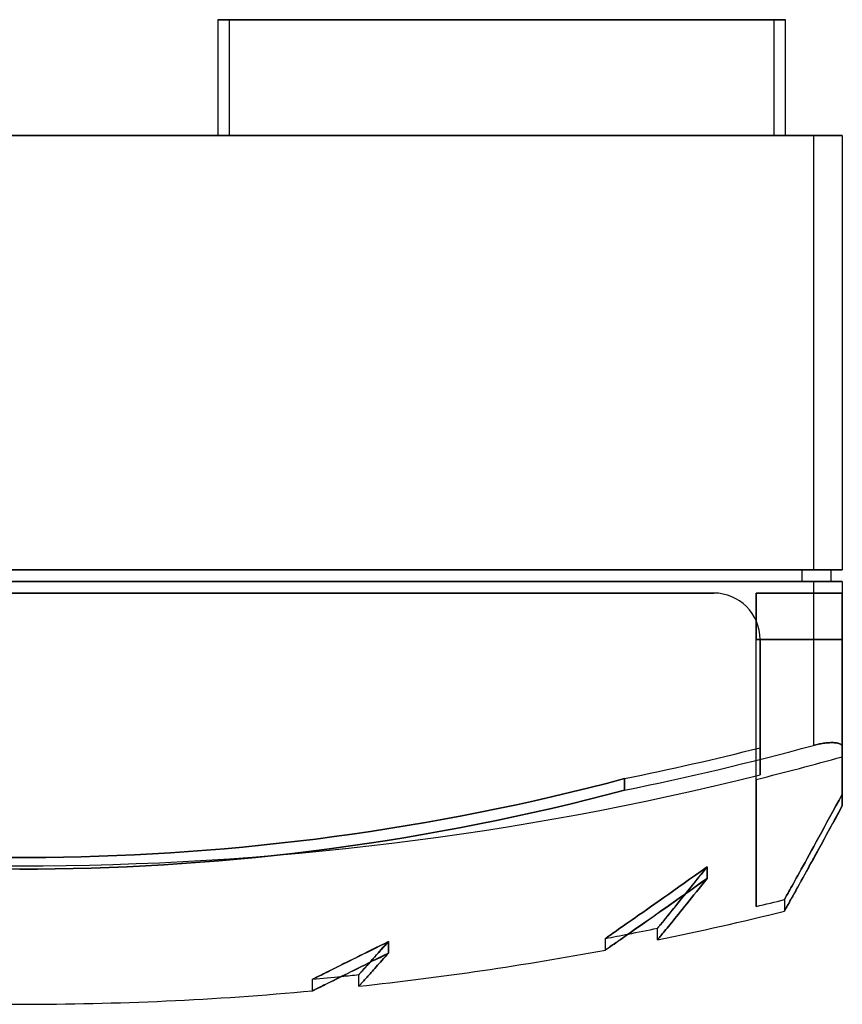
# Model space of a CAD drawing. Header units: millimetres. Extents: x -142 to 142, y -150 to 20.
# Tile 2 of 2: x 0 to 142, y -150 to 20. Entities that reach past the tile are written whole.
import ezdxf

# ---------------------------------------------------------------- set-up
doc = ezdxf.new("R2010")
doc.units = ezdxf.units.MM
doc.layers.add('MAIN-1', color=7, linetype='Continuous')

msp = doc.modelspace()

# ---------------------------------------------------------------- linework, layer by layer
at = {"layer": 'MAIN-1'}
for p, q in [((132.2, 20), (34.2, 20)), ((34.2, 20), (34.2, 0)), ((34.2, 20), (132.2, 20)), ((36.2, 20), (130.2, 20)), ((36.2, 0), (36.2, 20)), ((130.2, 20), (36.2, 20)), ((130.2, 20), (130.2, 0)), ((132.2, 0), (132.2, 20)), ((-137, 0), (137, 0)), ((132.2, 0), (34.2, 0)), ((34.2, 0), (132.2, 0)), ((36.2, 0), (130.2, 0)), ((130.2, 0), (36.2, 0)), ((142, 0), (137, 0)), ((137, 0), (137, -75)), ((142, 0), (142, 0)), ((142, 0), (142, -75)), ((137, 0), (-137, 0)), ((137, 0), (142, 0)), ((137, 0), (137, -75)), ((142, 0), (142, -75)), ((-137, -75), (137, -75)), ((137, -75), (-137, -75)), ((-135, -75), (135, -75)), ((135, -75), (-135, -75)), ((135, -75), (135, -77)), ((135, -75), (140, -75)), ((135, -75), (135, -77)), ((140, -75), (135, -75)), ((142, -75), (137, -75)), ((137, -75), (142, -75)), ((140, -75), (140, -77)), ((140, -75), (140, -77)), ((140, -75), (140, -75)), ((142, -75), (142, -75)), ((137, -77), (-137, -77)), ((-137, -77), (137, -77)), ((135, -77), (-135, -77)), ((-135, -77), (135, -77)), ((140, -77), (135, -77)), ((135, -77), (140, -77)), ((137, -77), (137, -105.31)), ((142, -77), (137, -77)), ((137, -77), (137, -105.31)), ((137, -77), (142, -77)), ((140, -77), (140, -77)), ((142, -77), (142, -105.57)), ((142, -77), (142, -105.57)), ((142, -77), (142, -77)), ((119.8, -79), (-119.8, -79)), ((-119.8, -79), (119.8, -79)), ((-119.8, -79), (119.8, -79)), ((119.8, -79), (-119.8, -79)), ((119.8, -79), (119.8, -79)), ((119.8, -79), (119.8, -79)), ((127.15, -79), (142, -79)), ((142, -79), (127.15, -79)), ((127.15, -79), (127.15, -79)), ((127.15, -79), (127.15, -87)), ((127.15, -87), (127.15, -79)), ((142, -79), (142, -79)), ((142, -79), (142, -87)), ((142, -87), (142, -79)), ((127.15, -87), (142, -87)), ((127.15, -111.16), (127.15, -87)), ((142, -87), (127.15, -87)), ((127.15, -111.16), (127.15, -87)), ((127.8, -87), (127.8, -87)), ((127.8, -105.72), (127.8, -87)), ((127.8, -110.4), (127.8, -87)), ((127.8, -87), (127.8, -87)), ((127.8, -110.4), (127.8, -87)), ((127.8, -87), (127.8, -105.72)), ((142, -87), (142, -107.25)), ((142, -107.25), (142, -87)), ((137.21, -105.25), (137, -105.31)), ((137, -105.31), (137.21, -105.25)), ((137.43, -105.2), (137.21, -105.25)), ((137.21, -105.25), (137.43, -105.2)), ((137.65, -105.15), (137.43, -105.2)), ((137.43, -105.2), (137.65, -105.15)), ((137.87, -105.1), (137.65, -105.15)), ((137.65, -105.15), (137.87, -105.1)), ((138.09, -105.05), (137.87, -105.1)), ((137.87, -105.1), (138.09, -105.05)), ((138.31, -105.01), (138.09, -105.05)), ((138.09, -105.05), (138.31, -105.01)), ((138.53, -104.97), (138.31, -105.01)), ((138.31, -105.01), (138.53, -104.97)), ((138.75, -104.94), (138.53, -104.97)), ((138.53, -104.97), (138.75, -104.94)), ((138.96, -104.91), (138.75, -104.94)), ((138.75, -104.94), (138.96, -104.91)), ((139.17, -104.88), (138.96, -104.91)), ((138.96, -104.91), (139.17, -104.88)), ((139.37, -104.86), (139.17, -104.88)), ((139.17, -104.88), (139.37, -104.86)), ((139.57, -104.84), (139.37, -104.86)), ((139.37, -104.86), (139.57, -104.84)), ((139.77, -104.83), (139.57, -104.84)), ((139.57, -104.84), (139.77, -104.83)), ((139.96, -104.82), (139.77, -104.83)), ((139.77, -104.83), (139.96, -104.82)), ((140.13, -104.82), (139.96, -104.82)), ((139.96, -104.82), (140.13, -104.82)), ((140.31, -104.82), (140.13, -104.82)), ((140.13, -104.82), (140.31, -104.82)), ((140.47, -104.82), (140.31, -104.82)), ((140.31, -104.82), (140.47, -104.82)), ((140.62, -104.83), (140.47, -104.82)), ((140.47, -104.82), (140.62, -104.83)), ((140.77, -104.84), (140.62, -104.83)), ((140.62, -104.83), (140.77, -104.84)), ((140.92, -104.86), (140.77, -104.84)), ((140.77, -104.84), (140.92, -104.86)), ((141.05, -104.88), (140.92, -104.86)), ((140.92, -104.86), (141.05, -104.88)), ((141.18, -104.91), (141.05, -104.88)), ((141.05, -104.88), (141.18, -104.91)), ((141.3, -104.94), (141.18, -104.91)), ((141.18, -104.91), (141.3, -104.94)), ((141.41, -104.97), (141.3, -104.94)), ((141.3, -104.94), (141.41, -104.97)), ((141.52, -105.01), (141.41, -104.97)), ((141.41, -104.97), (141.52, -105.01)), ((141.61, -105.05), (141.52, -105.01)), ((141.52, -105.01), (141.61, -105.05)), ((141.69, -105.1), (141.61, -105.05)), ((141.61, -105.05), (141.69, -105.1)), ((141.77, -105.15), (141.69, -105.1)), ((141.69, -105.1), (141.77, -105.15)), ((141.83, -105.2), (141.77, -105.15)), ((141.77, -105.15), (141.83, -105.2)), ((141.88, -105.26), (141.83, -105.2)), ((141.83, -105.2), (141.88, -105.26)), ((141.93, -105.32), (141.88, -105.26)), ((141.88, -105.26), (141.93, -105.32)), ((141.96, -105.38), (141.93, -105.32)), ((141.93, -105.32), (141.96, -105.38)), ((141.98, -105.44), (141.96, -105.38)), ((141.96, -105.38), (141.98, -105.44)), ((127.8, -105.72), (127.8, -110.4)), ((127.8, -110.4), (127.8, -105.72)), ((142, -105.51), (141.98, -105.44)), ((141.98, -105.44), (142, -105.51)), ((142, -105.57), (142, -105.51)), ((142, -105.51), (142, -105.57)), ((142, -115.69), (142, -105.57)), ((142, -105.57), (142, -115.69)), ((142, -107.25), (142, -113.69)), ((142, -113.69), (142, -107.25)), ((101.32, -111.85), (98.22, -112.63)), ((98.22, -112.63), (101.32, -111.85)), ((104.4, -111.04), (101.32, -111.85)), ((101.32, -111.85), (104.4, -111.04)), ((104.4, -113.04), (104.4, -111.04)), ((104.4, -111.04), (104.4, -113.04)), ((127.15, -133.1), (127.15, -111.16)), ((127.15, -111.16), (127.15, -133.1)), ((95.12, -113.4), (92.01, -114.14)), ((92.01, -114.14), (95.12, -113.4)), ((98.22, -112.63), (95.12, -113.4)), ((95.12, -113.4), (98.22, -112.63)), ((101.27, -113.86), (98.13, -114.66)), ((98.13, -114.66), (101.27, -113.86)), ((104.4, -113.04), (101.27, -113.86)), ((101.27, -113.86), (104.4, -113.04)), ((141.44, -114.73), (142, -113.69)), ((142, -113.69), (141.44, -114.73)), ((142, -115.69), (142, -113.69)), ((142, -113.69), (142, -115.69)), ((85.76, -115.54), (82.62, -116.2)), ((82.62, -116.2), (85.76, -115.54)), ((88.89, -114.85), (85.76, -115.54)), ((85.76, -115.54), (88.89, -114.85)), ((92.01, -114.14), (88.89, -114.85)), ((88.89, -114.85), (92.01, -114.14)), ((94.97, -115.43), (91.81, -116.18)), ((91.81, -116.18), (94.97, -115.43)), ((98.13, -114.66), (94.97, -115.43)), ((94.97, -115.43), (98.13, -114.66)), ((140.9, -115.74), (141.44, -114.73)), ((141.44, -114.73), (140.9, -115.74)), ((79.49, -116.84), (76.34, -117.46)), ((76.34, -117.46), (79.49, -116.84)), ((82.62, -116.2), (79.49, -116.84)), ((79.49, -116.84), (82.62, -116.2)), ((88.65, -116.9), (85.47, -117.6)), ((85.47, -117.6), (88.65, -116.9)), ((91.81, -116.18), (88.65, -116.9)), ((88.65, -116.9), (91.81, -116.18)), ((139.85, -117.66), (140.37, -116.71)), ((140.37, -116.71), (139.85, -117.66)), ((140.37, -116.71), (140.9, -115.74)), ((140.9, -115.74), (140.37, -116.71)), ((141.43, -116.75), (140.87, -117.78)), ((140.9, -117.74), (141.44, -116.73)), ((142, -115.69), (141.43, -116.75)), ((141.44, -116.73), (142, -115.69)), ((70.04, -118.61), (66.89, -119.15)), ((66.89, -119.15), (70.04, -118.61)), ((73.19, -118.04), (70.04, -118.61)), ((70.04, -118.61), (73.19, -118.04)), ((76.34, -117.46), (73.19, -118.04)), ((73.19, -118.04), (76.34, -117.46)), ((79.1, -118.92), (75.91, -119.54)), ((75.91, -119.54), (79.1, -118.92)), ((82.29, -118.27), (79.1, -118.92)), ((79.1, -118.92), (82.29, -118.27)), ((85.47, -117.6), (82.29, -118.27)), ((82.29, -118.27), (85.47, -117.6)), ((138.87, -119.47), (139.35, -118.58)), ((139.35, -118.58), (138.87, -119.47)), ((139.35, -118.58), (139.85, -117.66)), ((139.85, -117.66), (139.35, -118.58)), ((140.33, -118.78), (139.81, -119.74)), ((139.85, -119.67), (140.36, -118.72)), ((140.87, -117.78), (140.33, -118.78)), ((140.36, -118.72), (140.9, -117.74)), ((57.42, -120.61), (54.26, -121.04)), ((54.26, -121.04), (57.42, -120.61)), ((60.57, -120.15), (57.42, -120.61)), ((57.42, -120.61), (60.57, -120.15)), ((63.73, -119.66), (60.57, -120.15)), ((60.57, -120.15), (63.73, -119.66)), ((66.89, -119.15), (63.73, -119.66)), ((63.73, -119.66), (66.89, -119.15)), ((69.51, -120.7), (66.31, -121.24)), ((66.31, -121.24), (69.51, -120.7)), ((72.71, -120.13), (69.51, -120.7)), ((69.51, -120.7), (72.71, -120.13)), ((75.91, -119.54), (72.71, -120.13)), ((72.71, -120.13), (75.91, -119.54)), ((137.94, -121.16), (138.4, -120.33)), ((138.4, -120.33), (137.94, -121.16)), ((138.4, -120.33), (138.87, -119.47)), ((138.87, -119.47), (138.4, -120.33)), ((139.3, -120.68), (138.81, -121.58)), ((138.86, -121.48), (139.35, -120.59)), ((139.81, -119.74), (139.3, -120.68)), ((139.35, -120.59), (139.85, -119.67)), ((44.8, -122.2), (41.66, -122.54)), ((41.66, -122.54), (44.8, -122.2)), ((47.95, -121.84), (44.8, -122.2)), ((44.8, -122.2), (47.95, -121.84)), ((51.11, -121.46), (47.95, -121.84)), ((47.95, -121.84), (51.11, -121.46)), ((54.26, -121.04), (51.11, -121.46)), ((51.11, -121.46), (54.26, -121.04)), ((59.91, -122.25), (56.7, -122.71)), ((56.7, -122.71), (59.91, -122.25)), ((63.11, -121.76), (59.91, -122.25)), ((59.91, -122.25), (63.11, -121.76)), ((66.31, -121.24), (63.11, -121.76)), ((63.11, -121.76), (66.31, -121.24)), ((137.09, -122.73), (137.51, -121.96)), ((137.51, -121.96), (137.09, -122.73)), ((137.51, -121.96), (137.94, -121.16)), ((137.94, -121.16), (137.51, -121.96)), ((137.94, -123.16), (138.4, -122.33)), ((138.81, -121.58), (138.33, -122.46)), ((138.4, -122.33), (138.86, -121.48)), ((22.92, -124.02), (19.82, -124.19)), ((19.82, -124.19), (22.92, -124.02)), ((26.02, -123.84), (22.92, -124.02)), ((22.92, -124.02), (26.02, -123.84)), ((29.13, -123.63), (26.02, -123.84)), ((26.02, -123.84), (29.13, -123.63)), ((32.25, -123.39), (29.13, -123.63)), ((29.13, -123.63), (32.25, -123.39)), ((35.38, -123.13), (32.25, -123.39)), ((32.25, -123.39), (35.38, -123.13)), ((38.52, -122.85), (35.38, -123.13)), ((35.38, -123.13), (38.52, -122.85)), ((41.66, -122.54), (38.52, -122.85)), ((38.52, -122.85), (41.66, -122.54)), ((47.1, -123.94), (43.91, -124.3)), ((43.91, -124.3), (47.1, -123.94)), ((50.3, -123.56), (47.1, -123.94)), ((47.1, -123.94), (50.3, -123.56)), ((53.5, -123.15), (50.3, -123.56)), ((50.3, -123.56), (53.5, -123.15)), ((56.7, -122.71), (53.5, -123.15)), ((53.5, -123.15), (56.7, -122.71)), ((136.29, -124.17), (136.68, -123.47)), ((136.68, -123.47), (136.29, -124.17)), ((136.68, -123.47), (137.09, -122.73)), ((137.09, -122.73), (136.68, -123.47)), ((137.09, -124.73), (137.51, -123.96)), ((137.87, -123.3), (137.43, -124.11)), ((137.51, -123.96), (137.94, -123.16)), ((138.33, -122.46), (137.87, -123.3)), ((1.5, -124.66), (-1.5, -124.66)), ((-1.5, -124.66), (1.5, -124.66)), ((4.52, -124.64), (1.5, -124.66)), ((1.5, -124.66), (4.52, -124.64)), ((7.56, -124.6), (4.52, -124.64)), ((4.52, -124.64), (7.56, -124.6)), ((10.6, -124.53), (7.56, -124.6)), ((7.56, -124.6), (10.6, -124.53)), ((13.66, -124.44), (10.6, -124.53)), ((10.6, -124.53), (13.66, -124.44)), ((16.74, -124.32), (13.66, -124.44)), ((13.66, -124.44), (16.74, -124.32)), ((19.82, -124.19), (16.74, -124.32)), ((16.74, -124.32), (19.82, -124.19)), ((28.01, -125.71), (24.86, -125.91)), ((24.86, -125.91), (28.01, -125.71)), ((31.18, -125.48), (28.01, -125.71)), ((28.01, -125.71), (31.18, -125.48)), ((34.35, -125.22), (31.18, -125.48)), ((31.18, -125.48), (34.35, -125.22)), ((37.53, -124.94), (34.35, -125.22)), ((34.35, -125.22), (37.53, -124.94)), ((40.72, -124.63), (37.53, -124.94)), ((37.53, -124.94), (40.72, -124.63)), ((43.91, -124.3), (40.72, -124.63)), ((40.72, -124.63), (43.91, -124.3)), ((135.23, -126.1), (135.57, -125.49)), ((135.57, -125.49), (135.23, -126.1)), ((135.57, -125.49), (135.92, -124.85)), ((135.92, -124.85), (135.57, -125.49)), ((135.92, -124.85), (136.29, -124.17)), ((136.29, -124.17), (135.92, -124.85)), ((136.59, -125.63), (136.2, -126.34)), ((136.29, -126.17), (136.68, -125.47)), ((137, -124.89), (136.59, -125.63)), ((136.68, -125.47), (137.09, -124.73)), ((137.43, -124.11), (137, -124.89)), ((0, -126.67), (-3.06, -126.66)), ((3.06, -126.66), (0, -126.67)), ((0, -126.67), (3.06, -126.66)), ((6.13, -126.62), (3.06, -126.66)), ((3.06, -126.66), (6.13, -126.62)), ((9.22, -126.56), (6.13, -126.62)), ((6.13, -126.62), (9.22, -126.56)), ((12.33, -126.48), (9.22, -126.56)), ((9.22, -126.56), (12.33, -126.48)), ((15.44, -126.37), (12.33, -126.48)), ((12.33, -126.48), (15.44, -126.37)), ((18.57, -126.24), (15.44, -126.37)), ((15.44, -126.37), (18.57, -126.24)), ((21.71, -126.09), (18.57, -126.24)), ((18.57, -126.24), (21.71, -126.09)), ((24.86, -125.91), (21.71, -126.09)), ((21.71, -126.09), (24.86, -125.91)), ((117.64, -127), (116.63, -127.71)), ((116.63, -127.71), (117.64, -127)), ((117.5, -127.73), (118.07, -127.01)), ((118.67, -126.26), (117.64, -127)), ((117.64, -127), (118.67, -126.26)), ((118.16, -126.9), (117.67, -127.52)), ((118.07, -127.01), (118.67, -126.26)), ((118.67, -126.26), (118.16, -126.9)), ((118.67, -128.26), (118.67, -126.26)), ((118.67, -126.26), (118.67, -128.26)), ((134.32, -127.75), (134.61, -127.23)), ((134.61, -127.23), (134.32, -127.75)), ((134.61, -127.23), (134.91, -126.68)), ((134.91, -126.68), (134.61, -127.23)), ((134.91, -126.68), (135.23, -126.1)), ((135.23, -126.1), (134.91, -126.68)), ((135.23, -128.1), (135.57, -127.49)), ((135.82, -127.03), (135.47, -127.67)), ((135.57, -127.49), (135.92, -126.85)), ((136.2, -126.34), (135.82, -127.03)), ((135.92, -126.85), (136.29, -126.17)), ((114.7, -129.08), (113.78, -129.73)), ((113.78, -129.73), (114.7, -129.08)), ((115.65, -128.41), (114.7, -129.08)), ((114.7, -129.08), (115.65, -128.41)), ((116.63, -127.71), (115.65, -128.41)), ((115.65, -128.41), (116.63, -127.71)), ((115.89, -129.73), (116.4, -129.09)), ((116.72, -128.69), (116.28, -129.25)), ((116.4, -129.09), (116.94, -128.42)), ((117.19, -128.11), (116.72, -128.69)), ((116.76, -129.62), (117.71, -128.95)), ((117.71, -128.94), (116.77, -129.61)), ((116.94, -128.42), (117.5, -127.73)), ((117.67, -127.52), (117.19, -128.11)), ((117.71, -128.95), (118.67, -128.26)), ((118.67, -128.26), (117.71, -128.94)), ((118.19, -128.86), (117.73, -129.44)), ((117.73, -129.44), (118.19, -128.86)), ((118.67, -128.26), (118.19, -128.86)), ((118.19, -128.86), (118.67, -128.26)), ((133.34, -129.52), (133.56, -129.12)), ((133.56, -129.12), (133.34, -129.52)), ((133.56, -129.12), (133.8, -128.7)), ((133.8, -128.7), (133.56, -129.12)), ((133.8, -128.7), (134.05, -128.24)), ((134.05, -128.24), (133.8, -128.7)), ((134.05, -128.24), (134.32, -127.75)), ((134.32, -127.75), (134.05, -128.24)), ((134.81, -128.87), (134.5, -129.42)), ((134.61, -129.23), (134.91, -128.68)), ((135.13, -128.29), (134.81, -128.87)), ((134.91, -128.68), (135.23, -128.1)), ((135.47, -127.67), (135.13, -128.29)), ((112.89, -130.36), (112.03, -130.97)), ((112.03, -130.97), (112.89, -130.36)), ((113.78, -129.73), (112.89, -130.36)), ((112.89, -130.36), (113.78, -129.73)), ((115.02, -130.8), (114.64, -131.28)), ((114.93, -130.92), (115.83, -130.28)), ((114.93, -130.92), (115.4, -130.34)), ((115.85, -130.27), (114.95, -130.9)), ((115.43, -130.3), (115.02, -130.8)), ((115.4, -130.34), (115.89, -129.73)), ((115.84, -129.79), (115.43, -130.3)), ((115.83, -130.28), (116.76, -129.62)), ((116.28, -129.25), (115.84, -129.79)), ((116.77, -129.61), (115.85, -130.27)), ((116.82, -130.57), (116.39, -131.11)), ((116.39, -131.11), (116.82, -130.57)), ((117.27, -130.01), (116.82, -130.57)), ((116.82, -130.57), (117.27, -130.01)), ((117.73, -129.44), (117.27, -130.01)), ((117.27, -130.01), (117.73, -129.44)), ((132.5, -131.03), (132.63, -130.79)), ((132.63, -130.79), (132.5, -131.03)), ((132.63, -130.79), (132.78, -130.52)), ((132.78, -130.52), (132.63, -130.79)), ((132.78, -130.52), (132.95, -130.21)), ((132.95, -130.21), (132.78, -130.52)), ((132.95, -130.21), (133.14, -129.88)), ((133.14, -129.88), (132.95, -130.21)), ((133.14, -129.88), (133.34, -129.52)), ((133.34, -129.52), (133.14, -129.88)), ((133.7, -130.88), (133.46, -131.3)), ((133.56, -131.12), (133.8, -130.7)), ((133.95, -130.43), (133.7, -130.88)), ((133.8, -130.7), (134.05, -130.24)), ((134.22, -129.94), (133.95, -130.43)), ((134.05, -130.24), (134.32, -129.75)), ((134.5, -129.42), (134.22, -129.94)), ((134.32, -129.75), (134.61, -129.23)), ((110.41, -132.12), (109.64, -132.65)), ((109.64, -132.65), (110.41, -132.12)), ((111.2, -131.55), (110.41, -132.12)), ((110.41, -132.12), (111.2, -131.55)), ((112.03, -130.97), (111.2, -131.55)), ((111.2, -131.55), (112.03, -130.97)), ((112.35, -132.75), (113.18, -132.16)), ((113.22, -132.13), (112.39, -132.71)), ((113.18, -132.16), (114.04, -131.55)), ((114.08, -131.52), (113.22, -132.13)), ((113.57, -132.6), (113.25, -133)), ((113.45, -132.75), (113.79, -132.32)), ((113.91, -132.18), (113.57, -132.6)), ((113.79, -132.32), (114.15, -131.88)), ((114.27, -131.74), (113.91, -132.18)), ((114.04, -131.55), (114.93, -130.92)), ((114.95, -130.9), (114.08, -131.52)), ((114.15, -131.88), (114.53, -131.41)), ((114.64, -131.28), (114.27, -131.74)), ((114.53, -131.41), (114.93, -130.92)), ((115.56, -132.14), (115.16, -132.63)), ((115.16, -132.63), (115.56, -132.14)), ((115.97, -131.63), (115.56, -132.14)), ((115.56, -132.14), (115.97, -131.63)), ((116.39, -131.11), (115.97, -131.63)), ((115.97, -131.63), (116.39, -131.11)), ((132, -131.93), (132.01, -131.91)), ((132.01, -131.91), (132, -131.93)), ((132, -131.93), (132, -133.93)), ((132.01, -131.91), (132.03, -131.87)), ((132.03, -131.87), (132.01, -131.91)), ((132.03, -131.87), (132.07, -131.8)), ((132.07, -131.8), (132.03, -131.87)), ((132.07, -131.8), (132.12, -131.71)), ((132.12, -131.71), (132.07, -131.8)), ((132.12, -131.71), (132.19, -131.58)), ((132.19, -131.58), (132.12, -131.71)), ((132.19, -131.58), (132.28, -131.43)), ((132.28, -131.43), (132.19, -131.58)), ((132.28, -131.43), (132.38, -131.24)), ((132.38, -131.24), (132.28, -131.43)), ((132.38, -131.24), (132.5, -131.03)), ((132.5, -131.03), (132.38, -131.24)), ((132.63, -132.79), (132.79, -132.52)), ((132.87, -132.37), (132.7, -132.66)), ((132.79, -132.52), (132.95, -132.21)), ((133.05, -132.04), (132.87, -132.37)), ((132.95, -132.21), (133.14, -131.88)), ((133.25, -131.69), (133.05, -132.04)), ((133.14, -131.88), (133.34, -131.52)), ((133.46, -131.3), (133.25, -131.69)), ((133.34, -131.52), (133.56, -131.12)), ((107.54, -134.13), (106.9, -134.58)), ((106.9, -134.58), (107.54, -134.13)), ((108.2, -133.66), (107.54, -134.13)), ((107.54, -134.13), (108.2, -133.66)), ((108.91, -133.17), (108.2, -133.66)), ((108.2, -133.66), (108.91, -133.17)), ((109.64, -132.65), (108.91, -133.17)), ((108.91, -133.17), (109.64, -132.65)), ((110, -134.4), (110.75, -133.87)), ((110.81, -133.83), (110.06, -134.36)), ((110.75, -133.87), (111.54, -133.32)), ((111.59, -133.28), (110.81, -133.83)), ((111.54, -133.32), (112.35, -132.75)), ((112.39, -132.71), (111.59, -133.28)), ((111.98, -134.56), (112.24, -134.24)), ((112.37, -134.08), (112.11, -134.4)), ((112.24, -134.24), (112.52, -133.9)), ((112.65, -133.74), (112.37, -134.08)), ((112.52, -133.9), (112.81, -133.54)), ((112.94, -133.38), (112.65, -133.74)), ((112.81, -133.54), (113.12, -133.15)), ((113.25, -133), (112.94, -133.38)), ((113.12, -133.15), (113.45, -132.75)), ((114.05, -134), (113.71, -134.42)), ((113.71, -134.42), (114.05, -134)), ((114.41, -133.56), (114.05, -134)), ((114.05, -134), (114.41, -133.56)), ((114.78, -133.11), (114.41, -133.56)), ((114.41, -133.56), (114.78, -133.11)), ((115.16, -132.63), (114.78, -133.11)), ((114.78, -133.11), (115.16, -132.63)), ((132.02, -133.9), (132, -133.92)), ((132, -133.93), (132.01, -133.91)), ((132, -133.92), (132, -133.93)), ((132.01, -133.91), (132.03, -133.87)), ((132.04, -133.86), (132.02, -133.9)), ((132.03, -133.87), (132.07, -133.8)), ((132.06, -133.81), (132.04, -133.86)), ((132.1, -133.74), (132.06, -133.81)), ((132.07, -133.8), (132.12, -133.71)), ((132.15, -133.66), (132.1, -133.74)), ((132.12, -133.71), (132.19, -133.58)), ((132.22, -133.52), (132.15, -133.66)), ((132.19, -133.58), (132.28, -133.43)), ((132.32, -133.35), (132.22, -133.52)), ((132.28, -133.43), (132.38, -133.24)), ((132.43, -133.15), (132.32, -133.35)), ((132.38, -133.24), (132.5, -133.03)), ((132.56, -132.92), (132.43, -133.15)), ((132.5, -133.03), (132.63, -132.79)), ((132.7, -132.66), (132.56, -132.92)), ((105.19, -135.78), (104.69, -136.13)), ((104.69, -136.13), (105.19, -135.78)), ((105.73, -135.4), (105.19, -135.78)), ((105.19, -135.78), (105.73, -135.4)), ((106.3, -135), (105.73, -135.4)), ((105.73, -135.4), (106.3, -135)), ((106.9, -134.58), (106.3, -135)), ((106.3, -135), (106.9, -134.58)), ((107.26, -136.33), (107.9, -135.88)), ((107.97, -135.83), (107.33, -136.27)), ((107.9, -135.88), (108.57, -135.41)), ((108.64, -135.36), (107.97, -135.83)), ((108.57, -135.41), (109.27, -134.91)), ((109.34, -134.87), (108.64, -135.36)), ((109.27, -134.91), (110, -134.4)), ((110.06, -134.36), (109.34, -134.87)), ((110.88, -135.91), (110.73, -136.09)), ((110.77, -136.04), (110.93, -135.85)), ((111.05, -135.7), (110.88, -135.91)), ((110.93, -135.85), (111.11, -135.63)), ((111.23, -135.48), (111.05, -135.7)), ((111.11, -135.63), (111.3, -135.39)), ((111.43, -135.24), (111.23, -135.48)), ((111.3, -135.39), (111.51, -135.14)), ((111.64, -134.98), (111.43, -135.24)), ((111.51, -135.14), (111.74, -134.86)), ((111.87, -134.7), (111.64, -134.98)), ((111.74, -134.86), (111.98, -134.56)), ((112.11, -134.4), (111.87, -134.7)), ((112.5, -135.92), (112.23, -136.25)), ((112.23, -136.25), (112.5, -135.92)), ((112.78, -135.58), (112.5, -135.92)), ((112.5, -135.92), (112.78, -135.58)), ((113.07, -135.21), (112.78, -135.58)), ((112.78, -135.58), (113.07, -135.21)), ((113.39, -134.83), (113.07, -135.21)), ((113.07, -135.21), (113.39, -134.83)), ((113.71, -134.42), (113.39, -134.83)), ((113.39, -134.83), (113.71, -134.42)), ((102.67, -137.53), (102.37, -137.74)), ((102.37, -137.74), (102.67, -137.53)), ((103.01, -137.3), (102.67, -137.53)), ((102.67, -137.53), (103.01, -137.3)), ((103.38, -137.04), (103.01, -137.3)), ((103.01, -137.3), (103.38, -137.04)), ((103.78, -136.76), (103.38, -137.04)), ((103.38, -137.04), (103.78, -136.76)), ((104.22, -136.46), (103.78, -136.76)), ((103.78, -136.76), (104.22, -136.46)), ((104.69, -136.13), (104.22, -136.46)), ((104.22, -136.46), (104.69, -136.13)), ((105.01, -137.9), (105.53, -137.54)), ((105.6, -137.49), (105.08, -137.85)), ((105.53, -137.54), (106.07, -137.16)), ((106.15, -137.1), (105.6, -137.49)), ((106.07, -137.16), (106.65, -136.75)), ((106.73, -136.7), (106.15, -137.1)), ((106.65, -136.75), (107.26, -136.33)), ((107.33, -136.27), (106.73, -136.7)), ((110.11, -136.86), (110.1, -136.87)), ((110.1, -136.87), (110.11, -136.86)), ((110.1, -138.87), (110.1, -136.87)), ((110.13, -136.83), (110.11, -136.86)), ((110.11, -136.86), (110.13, -136.83)), ((110.17, -136.78), (110.13, -136.83)), ((110.13, -136.83), (110.17, -136.78)), ((110.17, -136.78), (110.23, -136.7)), ((110.22, -136.71), (110.17, -136.78)), ((110.29, -136.63), (110.22, -136.71)), ((110.23, -136.7), (110.31, -136.61)), ((110.38, -136.52), (110.29, -136.63)), ((110.31, -136.61), (110.4, -136.5)), ((110.48, -136.4), (110.38, -136.52)), ((110.4, -136.5), (110.51, -136.37)), ((110.6, -136.25), (110.48, -136.4)), ((110.51, -136.37), (110.63, -136.22)), ((110.73, -136.09), (110.6, -136.25)), ((110.63, -136.22), (110.77, -136.04)), ((111.14, -137.59), (110.97, -137.8)), ((110.97, -137.8), (111.14, -137.59)), ((111.33, -137.36), (111.14, -137.59)), ((111.14, -137.59), (111.33, -137.36)), ((111.53, -137.11), (111.33, -137.36)), ((111.33, -137.36), (111.53, -137.11)), ((111.75, -136.85), (111.53, -137.11)), ((111.53, -137.11), (111.75, -136.85)), ((111.98, -136.56), (111.75, -136.85)), ((111.75, -136.85), (111.98, -136.56)), ((112.23, -136.25), (111.98, -136.56)), ((111.98, -136.56), (112.23, -136.25)), ((62.89, -139.54), (63.66, -139.16)), ((63.66, -139.16), (62.9, -139.54)), ((63.33, -139.52), (63.66, -139.16)), ((63.66, -139.16), (63.36, -139.5)), ((63.66, -141.16), (63.66, -139.16)), ((63.66, -139.16), (63.66, -141.16)), ((101.12, -138.62), (101.1, -138.63)), ((101.1, -138.63), (101.12, -138.62)), ((101.1, -140.63), (101.1, -138.63)), ((101.16, -138.59), (101.12, -138.62)), ((101.12, -138.62), (101.16, -138.59)), ((101.24, -138.53), (101.16, -138.59)), ((101.16, -138.59), (101.24, -138.53)), ((101.35, -138.46), (101.24, -138.53)), ((101.24, -138.53), (101.35, -138.46)), ((101.49, -138.36), (101.35, -138.46)), ((101.35, -138.46), (101.49, -138.36)), ((101.66, -138.24), (101.49, -138.36)), ((101.49, -138.36), (101.66, -138.24)), ((101.86, -138.1), (101.66, -138.24)), ((101.66, -138.24), (101.86, -138.1)), ((102.1, -137.93), (101.86, -138.1)), ((101.86, -138.1), (102.1, -137.93)), ((102.37, -137.74), (102.1, -137.93)), ((102.1, -137.93), (102.37, -137.74)), ((102.59, -139.59), (102.91, -139.37)), ((102.98, -139.32), (102.65, -139.55)), ((102.91, -139.37), (103.27, -139.12)), ((103.34, -139.07), (102.98, -139.32)), ((103.27, -139.12), (103.65, -138.85)), ((103.73, -138.8), (103.34, -139.07)), ((103.65, -138.85), (104.07, -138.56)), ((104.15, -138.5), (103.73, -138.8)), ((104.07, -138.56), (104.53, -138.24)), ((104.6, -138.19), (104.15, -138.5)), ((104.53, -138.24), (105.01, -137.9)), ((105.08, -137.85), (104.6, -138.19)), ((110.11, -138.86), (110.1, -138.87)), ((110.1, -138.87), (110.11, -138.86)), ((110.13, -138.83), (110.11, -138.86)), ((110.11, -138.86), (110.13, -138.83)), ((110.16, -138.79), (110.13, -138.83)), ((110.13, -138.83), (110.16, -138.79)), ((110.21, -138.73), (110.16, -138.79)), ((110.16, -138.79), (110.21, -138.73)), ((110.27, -138.66), (110.21, -138.73)), ((110.21, -138.73), (110.27, -138.66)), ((110.35, -138.56), (110.27, -138.66)), ((110.27, -138.66), (110.35, -138.56)), ((110.44, -138.45), (110.35, -138.56)), ((110.35, -138.56), (110.44, -138.45)), ((110.55, -138.31), (110.44, -138.45)), ((110.44, -138.45), (110.55, -138.31)), ((110.68, -138.16), (110.55, -138.31)), ((110.55, -138.31), (110.68, -138.16)), ((110.81, -137.99), (110.68, -138.16)), ((110.68, -138.16), (110.81, -137.99)), ((110.97, -137.8), (110.81, -137.99)), ((110.81, -137.99), (110.97, -137.8)), ((59.37, -141.3), (60.03, -140.97)), ((60.06, -140.95), (59.41, -141.28)), ((60.03, -140.97), (60.71, -140.63)), ((60.73, -140.62), (60.06, -140.95)), ((60.71, -140.63), (61.41, -140.28)), ((61.43, -140.27), (60.73, -140.62)), ((61.41, -140.28), (62.14, -139.92)), ((62.15, -139.91), (61.43, -140.27)), ((61.97, -141.06), (61.72, -141.34)), ((61.86, -141.18), (62.13, -140.87)), ((62.23, -140.77), (61.97, -141.06)), ((62.13, -140.87), (62.42, -140.55)), ((62.14, -139.92), (62.89, -139.54)), ((62.9, -139.54), (62.15, -139.91)), ((62.5, -140.47), (62.23, -140.77)), ((62.42, -140.55), (62.71, -140.22)), ((62.77, -140.15), (62.5, -140.47)), ((62.71, -140.22), (63.02, -139.88)), ((63.06, -139.83), (62.77, -140.15)), ((63.02, -139.88), (63.33, -139.52)), ((63.36, -139.5), (63.06, -139.83)), ((101.1, -140.63), (101.11, -140.62)), ((101.11, -140.62), (101.1, -140.63)), ((101.11, -140.62), (101.16, -140.59)), ((101.13, -140.61), (101.11, -140.62)), ((101.16, -140.58), (101.13, -140.61)), ((101.16, -140.59), (101.23, -140.54)), ((101.21, -140.55), (101.16, -140.58)), ((101.28, -140.5), (101.21, -140.55)), ((101.23, -140.54), (101.33, -140.47)), ((101.36, -140.45), (101.28, -140.5)), ((101.33, -140.47), (101.46, -140.38)), ((101.5, -140.35), (101.36, -140.45)), ((101.46, -140.38), (101.62, -140.26)), ((101.67, -140.23), (101.5, -140.35)), ((101.62, -140.26), (101.82, -140.13)), ((101.87, -140.09), (101.67, -140.23)), ((101.82, -140.13), (102.04, -139.97)), ((102.1, -139.93), (101.87, -140.09)), ((102.04, -139.97), (102.3, -139.79)), ((102.36, -139.75), (102.1, -139.93)), ((102.3, -139.79), (102.59, -139.59)), ((102.65, -139.55), (102.36, -139.75)), ((55.91, -143.02), (56.42, -142.76)), ((56.49, -142.73), (55.98, -142.98)), ((56.42, -142.76), (56.97, -142.49)), ((57.03, -142.46), (56.49, -142.73)), ((56.97, -142.49), (57.53, -142.21)), ((57.59, -142.18), (57.03, -142.46)), ((57.53, -142.21), (58.12, -141.92)), ((58.17, -141.89), (57.59, -142.18)), ((58.12, -141.92), (58.73, -141.61)), ((58.78, -141.59), (58.17, -141.89)), ((58.73, -141.61), (59.37, -141.3)), ((59.41, -141.28), (58.78, -141.59)), ((60.14, -142.91), (60.81, -142.58)), ((60.83, -142.57), (60.17, -142.9)), ((60.42, -142.79), (60.24, -142.99)), ((60.25, -142.98), (60.44, -142.76)), ((60.62, -142.57), (60.42, -142.79)), ((60.44, -142.76), (60.65, -142.53)), ((60.82, -142.35), (60.62, -142.57)), ((60.65, -142.53), (60.87, -142.28)), ((60.81, -142.58), (61.5, -142.24)), ((61.03, -142.11), (60.82, -142.35)), ((61.51, -142.23), (60.83, -142.57)), ((60.87, -142.28), (61.1, -142.03)), ((61.25, -141.86), (61.03, -142.11)), ((61.1, -142.03), (61.34, -141.76)), ((61.48, -141.6), (61.25, -141.86)), ((61.34, -141.76), (61.6, -141.47)), ((61.72, -141.34), (61.48, -141.6)), ((61.5, -142.24), (62.2, -141.89)), ((62.21, -141.88), (61.51, -142.23)), ((61.6, -141.47), (61.86, -141.18)), ((62.28, -142.71), (62.02, -143)), ((62.02, -143), (62.28, -142.71)), ((62.2, -141.89), (62.92, -141.53)), ((62.93, -141.52), (62.21, -141.88)), ((62.54, -142.42), (62.28, -142.71)), ((62.28, -142.71), (62.54, -142.42)), ((62.81, -142.11), (62.54, -142.42)), ((62.54, -142.42), (62.81, -142.11)), ((63.09, -141.8), (62.81, -142.11)), ((62.81, -142.11), (63.09, -141.8)), ((62.92, -141.53), (63.66, -141.16)), ((63.66, -141.16), (62.93, -141.52)), ((63.37, -141.48), (63.09, -141.8)), ((63.09, -141.8), (63.37, -141.48)), ((63.66, -141.16), (63.37, -141.48)), ((63.37, -141.48), (63.66, -141.16)), ((52.62, -144.65), (52.94, -144.49)), ((53.04, -144.44), (52.72, -144.6)), ((52.94, -144.49), (53.29, -144.31)), ((53.39, -144.27), (53.04, -144.44)), ((53.29, -144.31), (53.67, -144.13)), ((53.77, -144.08), (53.39, -144.27)), ((53.67, -144.13), (54.07, -143.93)), ((54.16, -143.88), (53.77, -144.08)), ((54.07, -143.93), (54.49, -143.72)), ((54.58, -143.68), (54.16, -143.88)), ((54.49, -143.72), (54.94, -143.5)), ((55.02, -143.46), (54.58, -143.68)), ((54.94, -143.5), (55.41, -143.27)), ((55.49, -143.23), (55.02, -143.46)), ((55.41, -143.27), (55.91, -143.02)), ((55.98, -142.98), (55.49, -143.23)), ((56.57, -144.69), (57.11, -144.42)), ((57.16, -144.4), (56.62, -144.67)), ((57.11, -144.42), (57.68, -144.14)), ((57.72, -144.12), (57.16, -144.4)), ((57.68, -144.14), (58.26, -143.85)), ((58.3, -143.83), (57.72, -144.12)), ((58.26, -143.85), (58.87, -143.55)), ((58.9, -143.53), (58.3, -143.83)), ((58.93, -144.45), (58.85, -144.54)), ((58.87, -143.55), (59.5, -143.24)), ((58.88, -144.5), (58.97, -144.4)), ((59.53, -143.22), (58.9, -143.53)), ((59.02, -144.36), (58.93, -144.45)), ((58.97, -144.4), (59.07, -144.29)), ((59.11, -144.25), (59.02, -144.36)), ((59.07, -144.29), (59.18, -144.17)), ((59.22, -144.13), (59.11, -144.25)), ((59.18, -144.17), (59.3, -144.04)), ((59.34, -144), (59.22, -144.13)), ((59.3, -144.04), (59.43, -143.89)), ((59.47, -143.86), (59.34, -144)), ((59.43, -143.89), (59.58, -143.73)), ((59.6, -143.7), (59.47, -143.86)), ((59.5, -143.24), (60.14, -142.91)), ((60.17, -142.9), (59.53, -143.22)), ((59.58, -143.73), (59.73, -143.56)), ((59.75, -143.54), (59.6, -143.7)), ((59.73, -143.56), (59.89, -143.38)), ((59.9, -143.37), (59.75, -143.54)), ((59.89, -143.38), (60.07, -143.19)), ((60.07, -143.19), (59.9, -143.37)), ((60.07, -143.19), (60.25, -142.98)), ((60.24, -142.99), (60.07, -143.19)), ((60.88, -144.28), (60.68, -144.5)), ((60.68, -144.5), (60.88, -144.28)), ((61.09, -144.04), (60.88, -144.28)), ((60.88, -144.28), (61.09, -144.04)), ((61.31, -143.79), (61.09, -144.04)), ((61.09, -144.04), (61.31, -143.79)), ((61.54, -143.54), (61.31, -143.79)), ((61.31, -143.79), (61.54, -143.54)), ((61.78, -143.27), (61.54, -143.54)), ((61.54, -143.54), (61.78, -143.27)), ((62.02, -143), (61.78, -143.27)), ((61.78, -143.27), (62.02, -143)), ((50.55, -145.67), (50.57, -145.66)), ((50.56, -145.67), (50.55, -145.67)), ((50.55, -147.67), (50.55, -145.67)), ((50.59, -145.65), (50.56, -145.67)), ((50.57, -145.66), (50.61, -145.64)), ((50.64, -145.63), (50.59, -145.65)), ((50.61, -145.64), (50.67, -145.61)), ((50.72, -145.59), (50.64, -145.63)), ((50.67, -145.61), (50.76, -145.57)), ((50.82, -145.54), (50.72, -145.59)), ((50.76, -145.57), (50.87, -145.52)), ((50.94, -145.48), (50.82, -145.54)), ((50.87, -145.52), (51, -145.45)), ((51.08, -145.41), (50.94, -145.48)), ((51, -145.45), (51.16, -145.37)), ((51.25, -145.33), (51.08, -145.41)), ((51.16, -145.37), (51.34, -145.28)), ((51.44, -145.23), (51.25, -145.33)), ((51.34, -145.28), (51.55, -145.18)), ((51.65, -145.13), (51.44, -145.23)), ((51.55, -145.18), (51.78, -145.06)), ((51.88, -145.01), (51.65, -145.13)), ((51.78, -145.06), (52.03, -144.94)), ((52.14, -144.89), (51.88, -145.01)), ((52.03, -144.94), (52.31, -144.8)), ((52.42, -144.75), (52.14, -144.89)), ((52.31, -144.8), (52.62, -144.65)), ((52.72, -144.6), (52.42, -144.75)), ((53.42, -146.25), (53.8, -146.07)), ((53.85, -146.04), (53.47, -146.23)), ((53.8, -146.07), (54.2, -145.87)), ((54.26, -145.84), (53.85, -146.04)), ((54.2, -145.87), (54.63, -145.65)), ((54.68, -145.63), (54.26, -145.84)), ((54.63, -145.65), (55.08, -145.43)), ((55.13, -145.4), (54.68, -145.63)), ((55.08, -145.43), (55.55, -145.2)), ((55.61, -145.17), (55.13, -145.4)), ((55.55, -145.2), (56.05, -144.95)), ((56.1, -144.92), (55.61, -145.17)), ((56.05, -144.95), (56.57, -144.69)), ((56.62, -144.67), (56.1, -144.92)), ((58.57, -144.85), (58.55, -144.87)), ((58.55, -144.87), (58.55, -144.87)), ((58.55, -144.87), (58.56, -144.87)), ((58.55, -146.87), (58.55, -144.87)), ((58.56, -144.87), (58.57, -144.85)), ((58.57, -144.85), (58.6, -144.82)), ((58.59, -144.83), (58.57, -144.85)), ((58.62, -144.79), (58.59, -144.83)), ((58.6, -144.82), (58.63, -144.78)), ((58.67, -144.75), (58.62, -144.79)), ((58.63, -144.78), (58.68, -144.73)), ((58.72, -144.69), (58.67, -144.75)), ((58.68, -144.73), (58.74, -144.67)), ((58.78, -144.62), (58.72, -144.69)), ((58.74, -144.67), (58.81, -144.59)), ((58.85, -144.54), (58.78, -144.62)), ((58.81, -144.59), (58.88, -144.5)), ((59.16, -146.2), (59.06, -146.31)), ((59.06, -146.31), (59.16, -146.2)), ((59.27, -146.07), (59.16, -146.2)), ((59.16, -146.2), (59.27, -146.07)), ((59.39, -145.94), (59.27, -146.07)), ((59.27, -146.07), (59.39, -145.94)), ((59.52, -145.8), (59.39, -145.94)), ((59.39, -145.94), (59.52, -145.8)), ((59.65, -145.64), (59.52, -145.8)), ((59.52, -145.8), (59.65, -145.64)), ((59.8, -145.48), (59.65, -145.64)), ((59.65, -145.64), (59.8, -145.48)), ((59.96, -145.31), (59.8, -145.48)), ((59.8, -145.48), (59.96, -145.31)), ((60.12, -145.12), (59.96, -145.31)), ((59.96, -145.31), (60.12, -145.12)), ((60.3, -144.93), (60.12, -145.12)), ((60.12, -145.12), (60.3, -144.93)), ((60.48, -144.72), (60.3, -144.93)), ((60.3, -144.93), (60.48, -144.72)), ((60.68, -144.5), (60.48, -144.72)), ((60.48, -144.72), (60.68, -144.5)), ((50.55, -147.67), (50.56, -147.67)), ((50.56, -147.67), (50.55, -147.67)), ((50.56, -147.67), (50.59, -147.65)), ((50.57, -147.66), (50.56, -147.67)), ((50.6, -147.65), (50.57, -147.66)), ((50.59, -147.65), (50.64, -147.63)), ((50.63, -147.63), (50.6, -147.65)), ((50.68, -147.61), (50.63, -147.63)), ((50.64, -147.63), (50.72, -147.59)), ((50.74, -147.58), (50.68, -147.61)), ((50.72, -147.59), (50.82, -147.54)), ((50.84, -147.53), (50.74, -147.58)), ((50.82, -147.54), (50.93, -147.48)), ((50.97, -147.47), (50.84, -147.53)), ((50.93, -147.48), (51.08, -147.41)), ((51.11, -147.39), (50.97, -147.47)), ((51.08, -147.41), (51.24, -147.33)), ((51.28, -147.31), (51.11, -147.39)), ((51.24, -147.33), (51.43, -147.24)), ((51.47, -147.22), (51.28, -147.31)), ((51.43, -147.24), (51.64, -147.13)), ((51.69, -147.11), (51.47, -147.22)), ((51.64, -147.13), (51.88, -147.02)), ((51.93, -146.99), (51.69, -147.11)), ((51.88, -147.02), (52.14, -146.89)), ((52.19, -146.86), (51.93, -146.99)), ((52.14, -146.89), (52.42, -146.75)), ((52.47, -146.72), (52.19, -146.86)), ((52.42, -146.75), (52.73, -146.59)), ((52.78, -146.57), (52.47, -146.72)), ((52.73, -146.59), (53.06, -146.43)), ((53.12, -146.4), (52.78, -146.57)), ((53.06, -146.43), (53.42, -146.25)), ((53.47, -146.23), (53.12, -146.4)), ((58.57, -146.86), (58.55, -146.87)), ((58.55, -146.87), (58.57, -146.86)), ((58.55, -146.87), (58.55, -146.87)), ((58.55, -146.87), (58.55, -146.87)), ((58.59, -146.83), (58.57, -146.86)), ((58.57, -146.86), (58.59, -146.83)), ((58.61, -146.8), (58.59, -146.83)), ((58.59, -146.83), (58.61, -146.8)), ((58.65, -146.76), (58.61, -146.8)), ((58.61, -146.8), (58.65, -146.76)), ((58.7, -146.71), (58.65, -146.76)), ((58.65, -146.76), (58.7, -146.71)), ((58.75, -146.65), (58.7, -146.71)), ((58.7, -146.71), (58.75, -146.65)), ((58.81, -146.58), (58.75, -146.65)), ((58.75, -146.65), (58.81, -146.58)), ((58.89, -146.5), (58.81, -146.58)), ((58.81, -146.58), (58.89, -146.5)), ((58.97, -146.41), (58.89, -146.5)), ((58.89, -146.5), (58.97, -146.41)), ((59.06, -146.31), (58.97, -146.41)), ((58.97, -146.41), (59.06, -146.31))]:
    msp.add_line(p, q, dxfattribs=at)
for centre, radius, start, end in [((119.8, -87), 8, 0, 90), ((119.8, -87), 8, 0, 90), ((119.8, -87), 8, 0, 90), ((119.8, -87), 8, 0, 90), ((0, 400), 523.55, 281.5026, 285.1694), ((0, 400), 523.55, 281.5026, 285.1694), ((0, 402), 523.55, 281.5026, 284.1288), ((0, 402), 523.55, 281.5026, 284.1288), ((0, 402), 528.68, 283.9164, 285.5806), ((0, 402), 528.68, 283.9164, 285.5806), ((0, 402), 528.1, 255.9954, 284.0045), ((0, 402), 528.1, 255.9954, 284.0045), ((0, 402), 550, 283.3667, 283.8866), ((0, 400), 550, 281.5476, 283.8866), ((0, 402), 550, 281.0109, 281.5476), ((0, 402), 550, 280.5922, 281.0109), ((0, 400), 550, 276.111, 280.5922), ((0, 402), 550, 275.2734, 275.7992), ((0, 402), 550, 275.7992, 276.111), ((0, 400), 550, 264.7266, 270), ((0, 400), 550, 270, 275.2735)]:
    msp.add_arc(centre, radius, start, end, dxfattribs=at)

doc.saveas('drawing.dxf')
